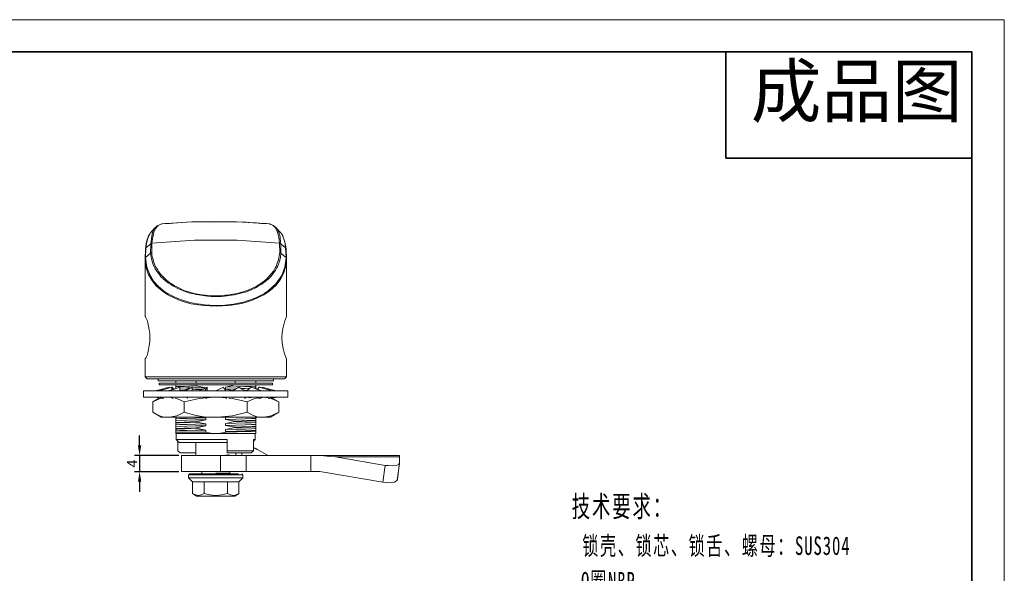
# Model space of a CAD drawing. Header units: millimetres. Extents: x 4119 to 4595, y 1349 to 1685.
# Tile 8 of 8: x 4351 to 4595, y 1548 to 1685. Entities that reach past the tile are written whole.
import ezdxf

# ---------------------------------------------------------------- set-up
doc = ezdxf.new("R2010")
doc.units = ezdxf.units.MM
doc.layers.add('PDF_几何图形', color=7, linetype='Continuous')
for name, color, linetype, lineweight in [('尺寸线层', 3, 'Continuous', 18), ('粗实线层', 7, 'Continuous', 35), ('细实线层', 3, 'Continuous', 18)]:
    doc.layers.add(name, color=color, linetype=linetype, lineweight=lineweight)
doc.styles.get("Standard").update_dxf_attribs({"font": 'arial.ttf'})
doc.styles.add('TEXTSTYLE_2', font='arial.ttf')
doc.styles.add('标准', font='txt', dxfattribs={"width": 0.667})
doc.dimstyles.new('ISO-25', dxfattribs={"dimtxt": 2.5, "dimasz": 2.5, "dimexe": 1.25, "dimexo": 0.625, "dimtad": 1, "dimtxsty": 'Standard', "dimcen": 2.5, "dimadec": 0, "dimazin": 0, "dimtfac": 1, "dimtmove": 0, "dimatfit": 3, "dimfxl": 1, "dimarcsym": 0})

# ---------------------------------------------------------------- blocks, each defined once
blk = doc.blocks.new('*D58')
at = {"layer": 'Defpoints', "color": 0, "transparency": 16777216}
for p in [(4391, 1577.31), (4380.63, 1573.31), (4391, 1573.31)]:
    blk.add_point(p, dxfattribs=at)
at = {"layer": '尺寸线层', "color": 0, "lineweight": -2, "transparency": 16777216}
for p, q in [((4380.63, 1579.81), (4380.63, 1582.31)), ((4390.37, 1577.31), (4379.38, 1577.31)), ((4380.63, 1577.31), (4380.63, 1573.31)), ((4390.37, 1573.31), (4379.38, 1573.31)), ((4380.63, 1570.81), (4380.63, 1568.31))]:
    blk.add_line(p, q, dxfattribs=at)
at = {"layer": '尺寸线层', "color": 0, "transparency": 16777216}
for points in [[(4380.21, 1579.81), (4381.04, 1579.81), (4380.63, 1577.31)], [(4380.21, 1570.81), (4381.04, 1570.81), (4380.63, 1573.31)]]:
    blk.add_solid(points, dxfattribs=at)
at = {"layer": '尺寸线层', "color": 0, "transparency": 16777216, "insert": (4378.75, 1575.31), "char_height": 2.5, "attachment_point": 5, "rotation": 90}
blk.add_mtext('4', dxfattribs=at)

msp = doc.modelspace()

# ---------------------------------------------------------------- linework, layer by layer
at = {"layer": 'PDF_几何图形', "lineweight": 20}
for points in [[(4415.587, 1629.877), (4415.587, 1629.742), (4415.52, 1629.809), (4415.452, 1629.809), (4415.316, 1629.877), (4415.249, 1629.877), (4415.045, 1631.435), (4414.775, 1632.654), (4414.3, 1633.671), (4413.691, 1634.28), (4412.81, 1634.687), (4411.049, 1634.822), (4408.881, 1634.958), (4406.104, 1635.093), (4404.545, 1635.161), (4403.123, 1635.229), (4401.971, 1635.229), (4400.955, 1635.229), (4400.21, 1635.229), (4399.465, 1635.229), (4398.584, 1635.229), (4397.771, 1635.229), (4396.958, 1635.229), (4396.078, 1635.229), (4395.265, 1635.161), (4394.384, 1635.161), (4393.571, 1635.161), (4386.12, 1634.687), (4385.984, 1634.619), (4385.916, 1634.619)], [(4411.997, 1634.754), (4411.591, 1634.754), (4411.184, 1634.822), (4410.642, 1634.822), (4410.371, 1634.89), (4409.558, 1634.958), (4408.678, 1634.958), (4407.052, 1635.093), (4404.613, 1635.161), (4401.768, 1635.229), (4399.126, 1635.296), (4395.468, 1635.229), (4392.216, 1635.093), (4388.965, 1634.89), (4388.558, 1634.89), (4388.22, 1634.822), (4387.678, 1634.822), (4387.204, 1634.754), (4386.865, 1634.754)], [(4386.187, 1634.687), (4386.12, 1634.687), (4385.239, 1634.28), (4384.629, 1633.603), (4384.155, 1632.654), (4383.884, 1631.435), (4383.681, 1629.877), (4383.613, 1629.877), (4383.545, 1629.809), (4383.478, 1629.809), (4383.41, 1629.742), (4382.191, 1628.725), (4382.394, 1630.283), (4382.733, 1631.3), (4382.733, 1631.435), (4383.207, 1632.316), (4383.275, 1632.383)], [(4384.426, 1633.671), (4383.275, 1632.383), (4383.342, 1632.383)], [(4385.239, 1634.28), (4385.171, 1634.28), (4385.104, 1634.213), (4384.968, 1634.213), (4384.9, 1634.145), (4384.426, 1633.603), (4384.291, 1633.467), (4384.087, 1633.129), (4383.816, 1632.519), (4383.613, 1631.638), (4383.41, 1629.742), (4383.342, 1627.438), (4383.478, 1626.422), (4383.749, 1625.406), (4384.087, 1624.39), (4384.494, 1623.577), (4385.104, 1622.629), (4385.375, 1622.29), (4385.645, 1621.951), (4385.916, 1621.613), (4386.255, 1621.342), (4386.526, 1621.003), (4386.865, 1620.732), (4387.136, 1620.529), (4387.407, 1620.325), (4387.813, 1619.987), (4388.355, 1619.648), (4389.033, 1619.242), (4390.252, 1618.632), (4391.471, 1618.09), (4392.758, 1617.616), (4394.045, 1617.345), (4394.655, 1617.209), (4395.265, 1617.074), (4395.807, 1617.006), (4396.281, 1616.938), (4396.755, 1616.871), (4396.891, 1616.871), (4397.433, 1616.803), (4398.313, 1616.735), (4398.923, 1616.735), (4399.533, 1616.667), (4400.21, 1616.735), (4400.887, 1616.735), (4401.633, 1616.803), (4402.31, 1616.871), (4402.784, 1616.938), (4403.394, 1617.006), (4404.139, 1617.142), (4405.02, 1617.345), (4406.036, 1617.616), (4407.052, 1617.887), (4408.204, 1618.361), (4409.287, 1618.835), (4409.965, 1619.242), (4410.845, 1619.783), (4411.726, 1620.393), (4412.471, 1621.003), (4413.149, 1621.748), (4413.826, 1622.629), (4414.233, 1623.238), (4414.504, 1623.713), (4414.639, 1623.848), (4414.707, 1624.051), (4414.842, 1624.322), (4414.978, 1624.593), (4415.045, 1624.932), (4415.181, 1625.203), (4415.316, 1625.677), (4415.52, 1626.422), (4415.587, 1627.438), (4416.265, 1626.896), (4416.875, 1626.354), (4416.875, 1626.287)], [(4385.984, 1634.619), (4385.036, 1634.213)], [(4413.894, 1634.213), (4413.013, 1634.619), (4412.945, 1634.619), (4412.878, 1634.619), (4412.81, 1634.687), (4412.878, 1634.687)], [(4414.233, 1633.874), (4413.962, 1634.145), (4413.894, 1634.213), (4413.826, 1634.213), (4413.758, 1634.28), (4413.691, 1634.28)], [(4415.587, 1632.451), (4414.368, 1633.806)], [(4415.52, 1630.08), (4415.52, 1630.148), (4415.52, 1630.554), (4415.452, 1630.893), (4415.384, 1631.3), (4415.384, 1631.503), (4415.316, 1631.774), (4415.249, 1632.113), (4415.113, 1632.519), (4414.639, 1633.467), (4414.504, 1633.603), (4414.368, 1633.738)], [(4383.139, 1632.18), (4382.868, 1631.706), (4382.665, 1631.232), (4382.529, 1630.825), (4382.258, 1629.742), (4382.123, 1628.522)], [(4382.123, 1626.287), (4382.123, 1626.354), (4383.342, 1627.438), (4383.41, 1627.506), (4383.478, 1627.506), (4383.545, 1627.574), (4383.681, 1627.574), (4383.681, 1629.877), (4394.181, 1630.622), (4404.749, 1630.622), (4415.249, 1629.877), (4415.316, 1627.574)], [(4415.52, 1632.451), (4415.723, 1632.316), (4416.197, 1631.435), (4416.265, 1631.232), (4416.536, 1630.216), (4416.739, 1628.725), (4415.587, 1629.742), (4415.587, 1627.438), (4415.52, 1627.506), (4415.452, 1627.506), (4415.384, 1627.574), (4415.316, 1627.574), (4415.181, 1626.761), (4414.978, 1625.745), (4414.707, 1624.932), (4414.436, 1624.187), (4414.029, 1623.442), (4413.758, 1622.967), (4412.81, 1621.816), (4411.929, 1620.935), (4410.913, 1620.122), (4409.762, 1619.377), (4409.355, 1619.106), (4408.881, 1618.903), (4408.407, 1618.7), (4407.933, 1618.429), (4407.391, 1618.293), (4407.12, 1618.158), (4406.578, 1617.954), (4405.833, 1617.751), (4404.884, 1617.48), (4403.733, 1617.277), (4402.852, 1617.142), (4402.175, 1617.006), (4401.7, 1617.006), (4401.158, 1616.938), (4400.549, 1616.871), (4399.939, 1616.871), (4399.533, 1616.871), (4399.465, 1616.871), (4399.194, 1616.871), (4397.975, 1616.938), (4396.958, 1617.006), (4396.01, 1617.142), (4395.062, 1617.277), (4394.113, 1617.48), (4393.097, 1617.751), (4392.42, 1617.954), (4391.607, 1618.225), (4390.184, 1618.903), (4389.642, 1619.174), (4389.304, 1619.309), (4388.965, 1619.58), (4388.491, 1619.851), (4388.016, 1620.19), (4387.813, 1620.325), (4387.61, 1620.461), (4387.339, 1620.664), (4386.594, 1621.409), (4385.849, 1622.154), (4385.375, 1622.832), (4385.036, 1623.374), (4384.494, 1624.254), (4384.223, 1624.932), (4384.087, 1625.338), (4383.952, 1625.745), (4383.884, 1626.219), (4383.749, 1626.625), (4383.681, 1627.1), (4383.681, 1627.574)], [(4415.655, 1632.316), (4415.655, 1632.383)], [(4416.875, 1628.522), (4416.671, 1629.742), (4416.4, 1630.825), (4416.265, 1631.164), (4416.062, 1631.706), (4415.791, 1632.113)], [(4417.01, 1626.083), (4416.942, 1626.151), (4416.942, 1626.219), (4416.875, 1626.287), (4416.875, 1626.354), (4416.739, 1628.725), (4416.807, 1628.658), (4416.807, 1628.59), (4416.875, 1628.522), (4416.875, 1628.454), (4417.01, 1626.083), (4417.01, 1626.016), (4416.807, 1624.254), (4416.265, 1622.425), (4415.452, 1620.867), (4414.368, 1619.445), (4412.945, 1618.158), (4411.387, 1617.074), (4408.745, 1615.854), (4407.323, 1615.38), (4405.833, 1614.974), (4402.784, 1614.432), (4399.6, 1614.296), (4396.416, 1614.432), (4393.368, 1614.906), (4391.878, 1615.313), (4390.387, 1615.787), (4387.745, 1617.006), (4386.187, 1618.09), (4384.765, 1619.309), (4383.613, 1620.732), (4382.733, 1622.29), (4382.191, 1624.051), (4381.987, 1626.016), (4381.987, 1626.083), (4381.987, 1625.88)], [(4416.942, 1625.271), (4416.942, 1625.609), (4416.942, 1626.083)], [(4381.987, 1618.632), (4381.987, 1611.722), (4382.123, 1611.654), (4382.258, 1611.316), (4382.462, 1610.842), (4382.665, 1610.164), (4382.868, 1609.351), (4383.004, 1608.471), (4383.139, 1607.454), (4383.139, 1606.506), (4383.139, 1605.49), (4383.004, 1604.542), (4382.868, 1603.593), (4382.665, 1602.78), (4382.462, 1602.103), (4382.258, 1601.629), (4381.987, 1601.222)], [(4381.987, 1611.722), (4382.055, 1611.722)], [(4382.055, 1601.222), (4381.987, 1601.222), (4381.987, 1596.819), (4382.462, 1596.277)], [(4381.987, 1596.819), (4382.055, 1596.819), (4382.326, 1596.819), (4382.8, 1596.819), (4383.478, 1596.819), (4384.358, 1596.819), (4385.375, 1596.819), (4386.594, 1596.819), (4388.016, 1596.819), (4389.507, 1596.819), (4391.2, 1596.819), (4392.894, 1596.819), (4394.723, 1596.819), (4396.62, 1596.819), (4398.516, 1596.819), (4400.481, 1596.819), (4402.378, 1596.819), (4404.275, 1596.819), (4406.104, 1596.819), (4407.865, 1596.819), (4409.491, 1596.819), (4410.981, 1596.819), (4412.404, 1596.819), (4413.623, 1596.819), (4414.639, 1596.819), (4415.52, 1596.819), (4416.197, 1596.819), (4416.671, 1596.819), (4416.942, 1596.819), (4417.01, 1596.819)], [(4385.239, 1596.277), (4385.239, 1595.803), (4385.51, 1595.803), (4385.916, 1595.803), (4386.594, 1595.803), (4387.475, 1595.803), (4388.491, 1595.803), (4389.71, 1595.803), (4391.133, 1595.803), (4392.623, 1595.803), (4394.249, 1595.803), (4395.942, 1595.803), (4397.704, 1595.803), (4399.465, 1595.803), (4401.294, 1595.803), (4403.055, 1595.803), (4404.749, 1595.803), (4406.375, 1595.803), (4407.865, 1595.803), (4409.22, 1595.803), (4410.439, 1595.803), (4411.523, 1595.803), (4412.404, 1595.803), (4413.013, 1595.803), (4413.487, 1595.803), (4413.691, 1595.803), (4413.758, 1595.803), (4413.758, 1596.277)], [(4384.494, 1593.296), (4386.187, 1593.771), (4387.068, 1593.974), (4387.949, 1594.245), (4388.016, 1594.042)], [(4388.626, 1593.635), (4388.626, 1594.245), (4387.745, 1593.974), (4386.933, 1593.771), (4385.307, 1593.296)], [(4389.371, 1593.771), (4387.881, 1593.432), (4386.458, 1593.296)], [(4390.591, 1593.364), (4390.591, 1594.245), (4389.913, 1593.974), (4389.168, 1593.771), (4387.881, 1593.296)], [(4387.949, 1594.042), (4387.949, 1594.245)], [(4388.694, 1593.635), (4388.694, 1594.245), (4388.626, 1594.245)], [(4388.694, 1594.245), (4389.1, 1593.771)], [(4389.575, 1595.803), (4389.575, 1595.261)], [(4389.575, 1594.787), (4389.575, 1594.38)], [(4394.655, 1594.583), (4393.097, 1594.516), (4391.675, 1594.448), (4390.523, 1594.448), (4389.575, 1594.38), (4389.575, 1593.906)], [(4393.436, 1594.109), (4391.607, 1593.5), (4389.778, 1593.296)], [(4390.591, 1593.974), (4392.284, 1594.042), (4393.233, 1594.042)], [(4393.639, 1593.296), (4393.639, 1594.245), (4393.165, 1593.974), (4392.691, 1593.771), (4391.878, 1593.296)], [(4394.655, 1594.787), (4394.655, 1594.583), (4397.026, 1594.109), (4394.452, 1594.109), (4393.639, 1594.042)], [(4396.484, 1593.771), (4395.468, 1593.432), (4394.316, 1593.296)], [(4394.655, 1595.261), (4394.655, 1595.803)], [(4397.365, 1594.245), (4396.416, 1593.771)], [(4397.365, 1593.296), (4397.365, 1594.245), (4397.229, 1593.974), (4397.026, 1593.771), (4396.755, 1593.296)], [(4399.465, 1591.806), (4401.429, 1591.806), (4403.394, 1591.806), (4405.291, 1591.806), (4407.12, 1591.806), (4408.881, 1591.806), (4410.507, 1591.806), (4411.929, 1591.806), (4413.284, 1591.806), (4414.436, 1591.806), (4415.452, 1591.806), (4416.265, 1591.806), (4416.807, 1591.806), (4417.213, 1591.806), (4417.349, 1591.806), (4417.349, 1593.296), (4417.213, 1593.296), (4416.807, 1593.296), (4416.265, 1593.296), (4415.452, 1593.296), (4414.436, 1593.296), (4413.284, 1593.296), (4411.929, 1593.296), (4410.507, 1593.296), (4408.881, 1593.296), (4407.12, 1593.296), (4405.291, 1593.296), (4403.394, 1593.296), (4401.429, 1593.296), (4399.465, 1593.296), (4401.362, 1594.245), (4401.497, 1593.974), (4401.7, 1593.771), (4401.971, 1593.296)], [(4409.355, 1594.922), (4409.355, 1594.516), (4408.339, 1594.448), (4406.713, 1594.38), (4404.478, 1594.313), (4401.904, 1594.245), (4404.275, 1594.787)], [(4401.904, 1594.245), (4401.904, 1593.771)], [(4403.733, 1593.432), (4401.904, 1593.771), (4404.41, 1593.838)], [(4410.913, 1593.296), (4409.626, 1593.771), (4408.949, 1593.974), (4408.204, 1594.245), (4407.052, 1593.364), (4406.849, 1593.296), (4406.036, 1593.771), (4405.562, 1593.974), (4405.155, 1594.245), (4403.597, 1593.364), (4403.394, 1593.296)], [(4404.275, 1595.261), (4404.275, 1595.803)], [(4407.797, 1593.974), (4406.713, 1593.906), (4405.833, 1593.906)], [(4408.881, 1594.042), (4409.355, 1594.042), (4409.355, 1593.838)], [(4409.355, 1595.803), (4409.355, 1595.261)], [(4409.355, 1594.042), (4409.355, 1594.516)], [(4409.829, 1593.771), (4409.626, 1593.771), (4409.355, 1593.906)], [(4413.555, 1593.296), (4411.929, 1593.771), (4411.116, 1593.974), (4410.236, 1594.245), (4409.762, 1593.703)], [(4414.097, 1593.432), (4412.81, 1593.771), (4411.862, 1593.974), (4410.981, 1594.245), (4410.981, 1594.042), (4410.304, 1594.245), (4410.371, 1594.245)], [(4399.533, 1593.296), (4399.465, 1593.296), (4397.5, 1593.296), (4395.536, 1593.296), (4393.639, 1593.296), (4391.81, 1593.296), (4390.116, 1593.296), (4388.491, 1593.296), (4387, 1593.296), (4385.645, 1593.296), (4384.494, 1593.296), (4383.478, 1593.296), (4382.733, 1593.296), (4382.123, 1593.296), (4381.716, 1593.296), (4381.581, 1593.296), (4381.581, 1591.806), (4381.716, 1591.806), (4382.123, 1591.806), (4382.733, 1591.806), (4383.478, 1591.806), (4384.494, 1591.806), (4385.645, 1591.806), (4387, 1591.806), (4388.491, 1591.806), (4390.116, 1591.806), (4391.81, 1591.806), (4393.639, 1591.806), (4395.536, 1591.806), (4397.5, 1591.806), (4399.465, 1591.806), (4399.533, 1591.806)], [(4384.9, 1591.671), (4385.375, 1591.535), (4385.51, 1591.535), (4383.884, 1590.587), (4383.884, 1588.013), (4385.984, 1586.793), (4386.391, 1586.793), (4387.542, 1586.793)], [(4383.884, 1590.587), (4385.713, 1591.467), (4386.255, 1591.535)], [(4386.187, 1593.5), (4384.629, 1593.296)], [(4385.442, 1591.806), (4386.255, 1591.535), (4386.662, 1591.4)], [(4388.016, 1591.806), (4388.084, 1591.806), (4388.762, 1591.535), (4389.033, 1591.467)], [(4389.439, 1591.535), (4389.845, 1591.467), (4391.675, 1590.587)], [(4392.352, 1593.567), (4392.284, 1593.567), (4390.591, 1593.5)], [(4402.716, 1591.535), (4403.597, 1591.467), (4407.255, 1590.587), (4407.255, 1588.013), (4403.597, 1587.132), (4400.007, 1586.793), (4398.991, 1586.793), (4396.552, 1586.929), (4394.181, 1587.335), (4391.675, 1588.013), (4391.675, 1590.587), (4395.4, 1591.467), (4398.991, 1591.806)], [(4392.081, 1591.806), (4392.555, 1591.535)], [(4396.078, 1593.635), (4394.452, 1593.635), (4393.639, 1593.567)], [(4397.026, 1591.806), (4397.162, 1591.535), (4397.229, 1591.4)], [(4400.007, 1591.806), (4402.039, 1591.603)], [(4402.242, 1591.806), (4402.039, 1591.535), (4401.971, 1591.467)], [(4403.733, 1591.671), (4404.613, 1591.806)], [(4406.578, 1593.432), (4407.12, 1593.432)], [(4407.12, 1591.806), (4406.645, 1591.535), (4406.578, 1591.535)], [(4407.255, 1590.587), (4409.084, 1591.467), (4410.033, 1591.603)], [(4407.594, 1591.603), (4409.152, 1591.806)], [(4411.049, 1591.806), (4410.371, 1591.535), (4410.033, 1591.4)], [(4410.304, 1591.467), (4411.049, 1591.671), (4412.539, 1591.806)], [(4411.455, 1591.806), (4412.471, 1591.603)], [(4413.623, 1591.806), (4412.742, 1591.535), (4412.404, 1591.467)], [(4414.3, 1591.806), (4412.81, 1591.535), (4413.216, 1591.467), (4415.045, 1590.587), (4413.284, 1591.603)], [(4414.504, 1591.806), (4413.555, 1591.535), (4413.487, 1591.535)], [(4411.455, 1586.793), (4412.607, 1586.793), (4413.013, 1586.793), (4415.045, 1588.013), (4415.045, 1590.587)], [(4383.884, 1588.013), (4385.104, 1587.335), (4386.323, 1586.929), (4387.542, 1586.793), (4388.016, 1586.793), (4389.845, 1587.132), (4391.675, 1588.013)], [(4388.016, 1586.793), (4390.116, 1586.793), (4392.758, 1586.793), (4395.739, 1586.793), (4398.991, 1586.793)], [(4396.213, 1586.793), (4397.026, 1586.658), (4394.452, 1586.59), (4392.284, 1586.522), (4390.591, 1586.454), (4389.575, 1586.387), (4389.575, 1586.929)], [(4389.575, 1586.387), (4389.575, 1585.913)], [(4397.026, 1586.183), (4397.026, 1586.658)], [(4400.007, 1586.793), (4403.258, 1586.793), (4406.239, 1586.793), (4408.881, 1586.793), (4410.913, 1586.793)], [(4401.904, 1586.251), (4401.904, 1586.725), (4403.055, 1586.793)], [(4407.255, 1588.013), (4408.542, 1587.335), (4409.694, 1586.929), (4410.913, 1586.793), (4411.455, 1586.793), (4413.216, 1587.132), (4415.045, 1588.013)], [(4409.355, 1586.522), (4409.355, 1586.793)], [(4389.575, 1585.506), (4389.575, 1585.371)], [(4389.575, 1584.896), (4389.575, 1584.422)], [(4389.575, 1584.016), (4389.575, 1583.88)], [(4394.655, 1585.574), (4394.655, 1585.642)], [(4394.655, 1584.083), (4394.655, 1584.151)], [(4397.026, 1584.693), (4397.026, 1585.167)], [(4401.904, 1585.235), (4401.904, 1584.761)], [(4404.275, 1585.845), (4404.275, 1585.777)], [(4404.275, 1584.354), (4404.275, 1584.287)], [(4409.355, 1585.913), (4409.355, 1586.048)], [(4409.355, 1585.032), (4409.355, 1585.506)], [(4409.355, 1584.422), (4409.355, 1584.558)], [(4409.355, 1583.542), (4409.355, 1584.016)], [(4397.026, 1583.609), (4397.026, 1583.135), (4396.755, 1583.135), (4398.787, 1582.796), (4397.229, 1582.796), (4395.739, 1582.796), (4394.316, 1582.796), (4393.029, 1582.796), (4391.945, 1582.796), (4390.997, 1582.796), (4390.32, 1582.796), (4389.845, 1582.796), (4389.575, 1582.796), (4389.575, 1583.067), (4389.575, 1583.406)], [(4396.755, 1583.135), (4394.452, 1583.067), (4392.487, 1583.067), (4390.658, 1583.067), (4389.575, 1583.067)], [(4389.71, 1582.796), (4389.71, 1581.306), (4390.455, 1580.561), (4390.591, 1580.561), (4390.929, 1580.561), (4391.471, 1580.561), (4392.216, 1580.561), (4393.097, 1580.561), (4394.181, 1580.561), (4395.4, 1580.561), (4396.687, 1580.561), (4398.11, 1580.561), (4399.465, 1580.561), (4400.887, 1580.561), (4402.31, 1580.561)], [(4392.487, 1583.067), (4394.587, 1583.135), (4397.026, 1583.135)], [(4401.904, 1583.745), (4401.904, 1583.271), (4402.581, 1583.203), (4400.142, 1582.796), (4398.787, 1582.796)], [(4400.142, 1582.796), (4401.023, 1582.796), (4401.904, 1582.796), (4402.784, 1582.796), (4403.597, 1582.796), (4404.41, 1582.796), (4405.155, 1582.796), (4405.833, 1582.796), (4406.51, 1582.796), (4407.12, 1582.796), (4407.662, 1582.796), (4408.136, 1582.796), (4408.542, 1582.796), (4408.813, 1582.796), (4409.084, 1582.796), (4409.287, 1582.796), (4409.355, 1582.796), (4409.355, 1583.338), (4408.271, 1583.271), (4406.713, 1583.271), (4404.749, 1583.203), (4402.581, 1583.203)], [(4401.904, 1583.271), (4404.478, 1583.338), (4406.713, 1583.406), (4408.339, 1583.474), (4409.355, 1583.542), (4409.355, 1583.338)], [(4408.813, 1580.9), (4409.22, 1581.306), (4409.22, 1582.796)], [(4389.71, 1581.306), (4389.845, 1581.306), (4390.252, 1581.306), (4390.794, 1581.306), (4391.607, 1581.306), (4392.555, 1581.306), (4393.707, 1581.306), (4394.994, 1581.306), (4396.349, 1581.306), (4397.839, 1581.306), (4399.329, 1581.306), (4400.82, 1581.306), (4402.31, 1581.306), (4402.31, 1578.461), (4403.394, 1578.461), (4404.478, 1578.461), (4405.494, 1578.461), (4406.375, 1578.461), (4407.187, 1578.461), (4407.865, 1578.461), (4408.407, 1578.461), (4408.813, 1578.461), (4408.813, 1581.306), (4409.152, 1581.306), (4409.22, 1581.306)], [(4390.116, 1580.9), (4390.116, 1578.461), (4390.658, 1577.987), (4394.52, 1577.987)], [(4394.52, 1580.561), (4394.52, 1577.309)], [(4412.471, 1577.309), (4409.762, 1578.8), (4409.558, 1578.935), (4409.355, 1579.003), (4409.152, 1579.138), (4408.949, 1579.138), (4408.813, 1579.206)], [(4406.984, 1577.309), (4400.684, 1577.309)], [(4402.784, 1577.445), (4402.649, 1577.445), (4401.904, 1577.377), (4400.82, 1577.309), (4400.752, 1577.309)], [(4402.31, 1578.461), (4402.31, 1577.987), (4403.326, 1577.987), (4404.275, 1577.987), (4405.223, 1577.987), (4406.036, 1577.987), (4406.781, 1577.987), (4407.391, 1577.987), (4407.933, 1577.987), (4408.271, 1577.987), (4408.813, 1578.461)], [(4404.41, 1577.309), (4404.41, 1577.987)], [(4429.068, 1576.971), (4427.645, 1577.106), (4426.223, 1577.242), (4424.8, 1577.309), (4422.971, 1577.309)], [(4424.8, 1577.309), (4444.92, 1577.309), (4444.987, 1577.309), (4444.987, 1577.242), (4444.987, 1577.174), (4444.987, 1576.971)], [(4422.971, 1573.313), (4425.207, 1573.313), (4440.855, 1570.671), (4441.397, 1574.871)], [(4440.855, 1570.671), (4441.939, 1570.535), (4442.955, 1570.603), (4443.7, 1570.738), (4444.242, 1571.009), (4444.445, 1571.348), (4444.987, 1575.548)], [(4444.378, 1571.145), (4444.92, 1575.345)], [(4406.171, 1572.5), (4406.036, 1572.5), (4405.629, 1572.5), (4405.02, 1572.5), (4404.275, 1572.5), (4403.394, 1572.5), (4402.378, 1572.5), (4401.226, 1572.5), (4400.007, 1572.5), (4398.855, 1572.5), (4397.636, 1572.5), (4396.552, 1572.5), (4395.536, 1572.5), (4394.587, 1572.5), (4393.842, 1572.5), (4393.3, 1572.5), (4392.962, 1572.5), (4392.758, 1572.5), (4392.758, 1571.754), (4393.707, 1570.806), (4393.91, 1570.806), (4394.452, 1570.806), (4395.4, 1570.806), (4396.62, 1570.806)], [(4392.758, 1571.754), (4392.962, 1571.754), (4393.3, 1571.754), (4393.91, 1571.754), (4394.655, 1571.754), (4395.536, 1571.754), (4396.552, 1571.754), (4397.704, 1571.754), (4398.855, 1571.754), (4400.075, 1571.754), (4401.294, 1571.754), (4402.378, 1571.754), (4403.394, 1571.754), (4404.342, 1571.754), (4405.087, 1571.754), (4405.629, 1571.754), (4406.036, 1571.754), (4406.171, 1571.754)], [(4405.087, 1572.771), (4404.478, 1572.771), (4403.597, 1572.771), (4402.513, 1572.771), (4401.294, 1572.771), (4400.007, 1572.771), (4398.72, 1572.771), (4397.5, 1572.771), (4396.416, 1572.771), (4395.468, 1572.771), (4394.587, 1572.771), (4393.842, 1572.771), (4393.368, 1572.771), (4393.097, 1572.771), (4393.029, 1572.771), (4392.962, 1572.771), (4392.894, 1572.771), (4392.894, 1572.703), (4392.826, 1572.703), (4392.826, 1572.635), (4392.826, 1572.567), (4392.826, 1572.5)], [(4393.707, 1570.806), (4393.707, 1567.893), (4394.452, 1567.554), (4395.129, 1567.419), (4395.875, 1567.554), (4396.62, 1567.893), (4396.62, 1570.806), (4397.975, 1570.806), (4399.465, 1570.806), (4400.955, 1570.806), (4402.378, 1570.806), (4403.597, 1570.806), (4404.545, 1570.806), (4405.087, 1570.806), (4405.223, 1570.806), (4406.171, 1571.754), (4406.171, 1572.5), (4406.104, 1572.567), (4406.104, 1572.635), (4406.104, 1572.703), (4406.036, 1572.703), (4406.036, 1572.771), (4405.968, 1572.771), (4405.9, 1572.771)], [(4396.01, 1573.313), (4396.01, 1572.906)], [(4399.465, 1572.906), (4400.82, 1572.906), (4401.904, 1572.906), (4402.649, 1572.906), (4402.92, 1572.906), (4402.92, 1572.838)], [(4400.684, 1573.313), (4406.984, 1573.313)], [(4402.92, 1573.313), (4402.92, 1572.906)], [(4425.207, 1573.313), (4440.787, 1570.671)], [(4396.62, 1567.893), (4398.042, 1567.554), (4399.465, 1567.419), (4400.887, 1567.554), (4402.378, 1567.893), (4402.378, 1570.806)], [(4402.378, 1567.893), (4403.123, 1567.554), (4403.868, 1567.419), (4404.545, 1567.554), (4405.223, 1567.893), (4405.223, 1570.806)], [(4393.707, 1567.893), (4394.723, 1567.283), (4394.791, 1567.283), (4394.926, 1567.283), (4395.4, 1567.283), (4396.145, 1567.283), (4397.162, 1567.283), (4398.313, 1567.283), (4399.465, 1567.283), (4400.684, 1567.283), (4401.904, 1567.283), (4402.852, 1567.283), (4403.597, 1567.283)], [(4394.723, 1567.283), (4394.926, 1567.283), (4395.265, 1567.283), (4395.875, 1567.283), (4396.62, 1567.283), (4397.5, 1567.283), (4398.449, 1567.283), (4399.465, 1567.283), (4400.481, 1567.283), (4401.497, 1567.283), (4402.378, 1567.283), (4403.123, 1567.283), (4403.665, 1567.283), (4404.071, 1567.283), (4404.207, 1567.283), (4405.291, 1567.893)], [(4404.207, 1567.283), (4404.207, 1567.283)]]:
    msp.add_lwpolyline(points, dxfattribs=at)
for points in [[(4382.191, 1628.725), (4382.123, 1628.658), (4382.123, 1628.59), (4382.123, 1628.522), (4382.055, 1628.454), (4381.987, 1626.083), (4381.987, 1626.151), (4381.987, 1626.219), (4382.055, 1626.287), (4382.123, 1626.354)], [(4413.487, 1595.261), (4413.42, 1595.261), (4413.149, 1595.261), (4412.675, 1595.261), (4411.997, 1595.261), (4411.116, 1595.261), (4410.1, 1595.261), (4408.881, 1595.261), (4407.594, 1595.261), (4406.104, 1595.261), (4404.545, 1595.261), (4402.92, 1595.261), (4401.226, 1595.261), (4399.465, 1595.261), (4397.771, 1595.261), (4396.078, 1595.261), (4394.452, 1595.261), (4392.826, 1595.261), (4391.404, 1595.261), (4390.049, 1595.261), (4388.829, 1595.261), (4387.813, 1595.261), (4386.933, 1595.261), (4386.255, 1595.261), (4385.781, 1595.261), (4385.51, 1595.261), (4385.51, 1594.787), (4385.781, 1594.787), (4386.255, 1594.787), (4386.933, 1594.787), (4387.813, 1594.787), (4388.829, 1594.787), (4390.049, 1594.787), (4391.404, 1594.787), (4392.826, 1594.787), (4394.452, 1594.787), (4396.078, 1594.787), (4397.771, 1594.787), (4399.465, 1594.787), (4401.226, 1594.787), (4402.92, 1594.787), (4404.545, 1594.787), (4406.104, 1594.787), (4407.594, 1594.787), (4408.881, 1594.787), (4410.1, 1594.787), (4411.116, 1594.787), (4411.997, 1594.787), (4412.675, 1594.787), (4413.149, 1594.787), (4413.42, 1594.787), (4413.487, 1594.787)], [(4401.904, 1586.251), (4404.478, 1586.319), (4406.713, 1586.387), (4408.339, 1586.454), (4409.355, 1586.522), (4409.355, 1586.048), (4408.475, 1585.98), (4407.255, 1585.98), (4405.833, 1585.913), (4404.275, 1585.845)], [(4389.575, 1585.913), (4390.591, 1585.98), (4392.284, 1586.048), (4394.452, 1586.116), (4397.026, 1586.183), (4394.655, 1585.642), (4393.097, 1585.642), (4391.675, 1585.574), (4390.523, 1585.506), (4389.575, 1585.506)], [(4389.575, 1585.371), (4390.523, 1585.438), (4391.675, 1585.506), (4393.097, 1585.506), (4394.655, 1585.574), (4397.026, 1585.167), (4394.452, 1585.1), (4392.284, 1585.032), (4390.591, 1584.964), (4389.575, 1584.896)], [(4389.575, 1584.422), (4390.591, 1584.49), (4392.284, 1584.558), (4394.452, 1584.625), (4397.026, 1584.693), (4394.655, 1584.151), (4393.097, 1584.083), (4391.675, 1584.083), (4390.523, 1584.016), (4389.575, 1584.016)], [(4389.575, 1583.88), (4389.913, 1583.88), (4390.184, 1583.948), (4390.523, 1583.948), (4390.862, 1583.948), (4391.268, 1583.948), (4391.675, 1583.948), (4391.742, 1583.948), (4391.878, 1584.016), (4392.42, 1584.016), (4393.3, 1584.016), (4394.655, 1584.083), (4397.026, 1583.609), (4394.452, 1583.609), (4392.284, 1583.542), (4390.591, 1583.474), (4389.575, 1583.406)], [(4404.275, 1585.777), (4405.833, 1585.777), (4407.255, 1585.845), (4408.475, 1585.913), (4409.355, 1585.913), (4409.355, 1585.506), (4408.339, 1585.438), (4406.713, 1585.371), (4404.478, 1585.303), (4401.904, 1585.235)], [(4401.904, 1584.761), (4404.478, 1584.829), (4406.713, 1584.896), (4408.339, 1584.964), (4409.355, 1585.032), (4409.355, 1584.558), (4408.475, 1584.49), (4407.255, 1584.422), (4405.833, 1584.422), (4404.275, 1584.354)], [(4404.275, 1584.287), (4405.833, 1584.287), (4407.255, 1584.354), (4407.594, 1584.354), (4407.865, 1584.354), (4408.136, 1584.354), (4408.475, 1584.422), (4408.542, 1584.422), (4408.745, 1584.422), (4409.355, 1584.422), (4409.355, 1584.016), (4408.339, 1583.948), (4406.713, 1583.88), (4406.375, 1583.88), (4404.478, 1583.813), (4401.904, 1583.745)], [(4390.997, 1577.309), (4390.997, 1573.313), (4391.268, 1573.313), (4391.675, 1573.313), (4392.352, 1573.313), (4393.165, 1573.313), (4394.181, 1573.313), (4395.333, 1573.313), (4396.62, 1573.313), (4397.975, 1573.313), (4399.329, 1573.313), (4400.684, 1573.313), (4400.684, 1577.309), (4399.329, 1577.309), (4397.975, 1577.309), (4396.62, 1577.309), (4395.333, 1577.309), (4394.181, 1577.309), (4393.165, 1577.309), (4392.352, 1577.309), (4391.675, 1577.309), (4391.268, 1577.309)], [(4405.968, 1577.309), (4405.968, 1577.987)], [(4406.984, 1577.309), (4406.984, 1573.313), (4422.971, 1573.313), (4422.971, 1577.309)], [(4444.987, 1576.971), (4444.987, 1575.548), (4444.784, 1575.209), (4444.175, 1574.871), (4443.226, 1574.735), (4442.142, 1574.803), (4441.397, 1574.871), (4429.068, 1576.971)]]:
    msp.add_lwpolyline(points, close=True, dxfattribs=at)
msp.add_lwpolyline([(4382.529, 1596.277), (4382.733, 1596.277), (4383.681, 1596.277), (4385.171, 1596.277), (4387.339, 1596.277), (4389.913, 1596.277), (4392.894, 1596.277), (4396.145, 1596.277), (4399.533, 1596.277), (4402.92, 1596.277), (4406.104, 1596.277), (4409.084, 1596.277), (4411.726, 1596.277), (4413.826, 1596.277), (4415.316, 1596.277), (4416.265, 1596.277), (4416.468, 1596.277), (4417.01, 1596.819), (4417.01, 1601.222), (4416.942, 1601.222, -0.2064599), (4416.942, 1611.722), (4417.01, 1611.722), (4417.01, 1626.016), (4416.942, 1626.083), (4416.942, 1626.151), (4416.875, 1626.219), (4416.875, 1626.287), (4416.604, 1623.983), (4415.791, 1621.883), (4414.368, 1619.851), (4412.404, 1618.09), (4412.133, 1617.887), (4411.794, 1617.683), (4411.523, 1617.48), (4411.184, 1617.277), (4410.71, 1617.006), (4409.355, 1616.396), (4408.068, 1615.854), (4406.781, 1615.448), (4406.307, 1615.313), (4405.9, 1615.245), (4405.494, 1615.109), (4405.02, 1615.042), (4404.613, 1614.974), (4403.868, 1614.838), (4403.055, 1614.703), (4402.445, 1614.635), (4401.7, 1614.567), (4400.82, 1614.5), (4400.075, 1614.5), (4399.533, 1614.5), (4399.329, 1614.5), (4398.855, 1614.5), (4397.975, 1614.567), (4396.687, 1614.635), (4395.739, 1614.771), (4394.858, 1614.906), (4393.978, 1615.042), (4393.097, 1615.245), (4392.352, 1615.448), (4391.471, 1615.719), (4390.116, 1616.193), (4389.033, 1616.667), (4388.355, 1617.006), (4387.745, 1617.345), (4387.136, 1617.683), (4386.526, 1618.09), (4385.239, 1619.242), (4384.087, 1620.529), (4383.207, 1621.883), (4382.394, 1623.983), (4382.123, 1626.287), (4382.055, 1626.219), (4381.987, 1626.151), (4381.987, 1626.083), (4381.987, 1626.016), (4381.987, 1618.564), (4381.987, 1618.835), (4381.987, 1625.948)], format="xyb", dxfattribs=at)
at = {"layer": '粗实线层'}
for p, q in [((4525.723, 1677.27), (4525.723, 1651.003)), ((4525.723, 1651.003), (4586.627, 1651.003))]:
    msp.add_line(p, q, dxfattribs=at)
msp.add_lwpolyline([(4147.915, 1677.27), (4586.627, 1677.27), (4586.627, 1355.181), (4147.915, 1355.181)], close=True, dxfattribs=at)
at = {"layer": '细实线层'}
msp.add_lwpolyline([(4119.391, 1685.271), (4594.628, 1685.271), (4594.628, 1349.245), (4119.391, 1349.245)], close=True, dxfattribs=at)

# ---------------------------------------------------------------- texts
at = {"insert": (4531.897, 1674.025), "char_height": 12.801, "width": 56.25427, "attachment_point": 1, "line_spacing_factor": 0.9, "style": 'TEXTSTYLE_2'}
msp.add_mtext('成品图', dxfattribs=at)
at = {"layer": '尺寸线层', "insert": (4487.565, 1567.353), "char_height": 4.59668, "width": 149.38493, "attachment_point": 1, "line_spacing_factor": 1.15057, "style": '标准'}
msp.add_mtext('{\\H1.14286x;\\T1.1;技术要求：\\P \\H0.875x;锁壳、锁芯、锁舌、螺母：SUS304^I\\P O圈NBR,\\P 防水平垫EPDM;\\P\\P\\H1.14286x;性能参数：\\P \\H0.875x;IP等级：IP65;\\P 解锁扭矩：小于等于0.79N/M;\\P 极限载荷：700N;\\P 固定螺丝扭矩：小于等于9N/M;\\P 固定螺母扭矩：不大于19N/m;\\P 门板厚度：Ts=1-5mm;\\P\\H1.14286x;功能：\\P\\H0.87499x; 解锁后旋转90度开关门。}', dxfattribs=at)

# ---------------------------------------------------------------- dimensions: what is measured, and where the dimension line sits
at = {"layer": '尺寸线层'}
dim = msp.add_linear_dim(base=(4380.625, 1573.313), p1=(4390.997, 1577.309), p2=(4390.997, 1573.313), angle=90, dimstyle='ISO-25', dxfattribs=at)
dim.commit()
dim.dimension.update_dxf_attribs({"geometry": '*D58', "text_midpoint": (4378.75, 1575.311)})

doc.saveas('drawing.dxf')
